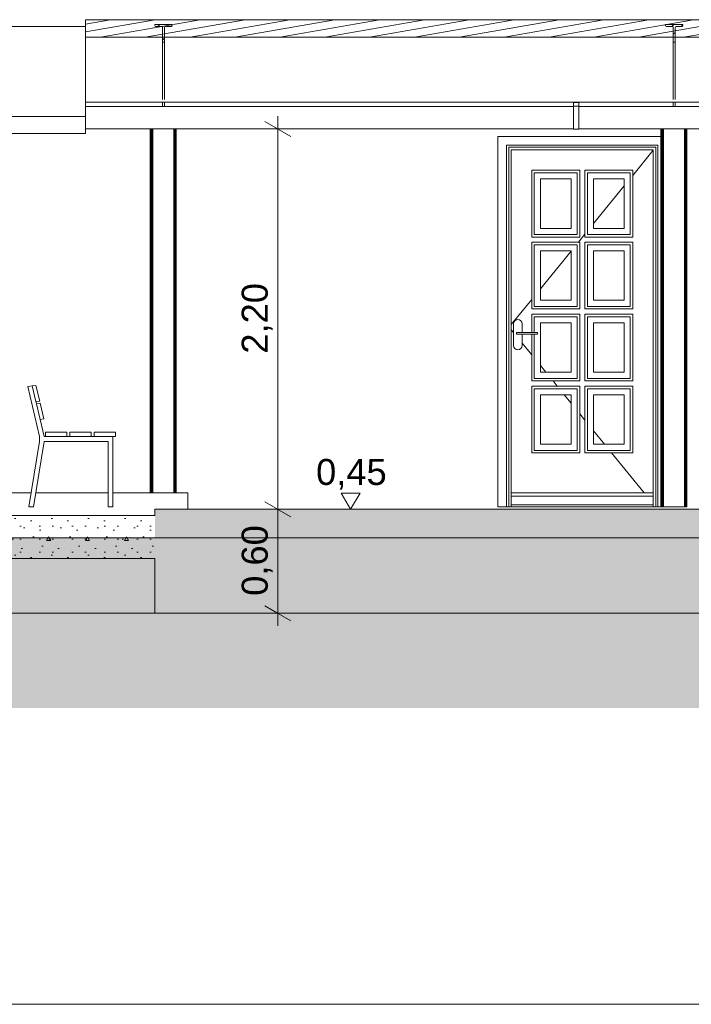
# Model space of a CAD drawing. Header units: millimetres. Extents: x 0 to 1357, y -1 to 841.
# Tile 22 of 43: x 572 to 650, y 153 to 267. Entities that reach past the tile are written whole.
import ezdxf
from ezdxf.xclip import XClip

# ---------------------------------------------------------------- set-up
doc = ezdxf.new("R2010")
doc.units = ezdxf.units.MM
doc.header["$MEASUREMENT"] = 0
doc.header["$XCLIPFRAME"] = 0
doc.linetypes.add('Wipeout_Contour', pattern=[1000, 0, -1000])
for name, color, linetype in [('Cobertura.ARQ', 7, 'Continuous'), ('Cotas - Geral.2D', 7, 'Continuous'), ('Desenho 2D - Geral', 7, 'Continuous'), ('Interior - Mobiliário .ARQ', 7, 'Continuous'), ('Laje.ARQ', 7, 'Continuous'), ('Parede.ARQ', 7, 'Continuous'), ('Pilar.ARQ', 7, 'Continuous'), ('Vigas.ARQ', 7, 'Continuous')]:
    doc.layers.add(name, color=color, linetype=linetype)
doc.styles.add('GENERATED_STYLE_1', font='txt')
pattern_1 = [(0, (424.7631797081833, 210.5022291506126), (0, 7.794228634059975), [0.4875, -4.012499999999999]), (0, (427.0131797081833, 214.3993433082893), (0, 7.794228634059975), [0.4875, -4.012499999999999]), (60.00000000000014, (424.7631797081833, 210.5022291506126), (-6.750000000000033, 3.897114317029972), [0.4875000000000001, -4.012499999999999]), (60.00000000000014, (429.2631797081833, 210.5022291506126), (-6.750000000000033, 3.897114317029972), [0.4875000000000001, -4.012499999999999]), (120.0000000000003, (425.2506796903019, 210.5022291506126), (6.750000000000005, 3.897114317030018), [0.4875, -4.012499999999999]), (120.0000000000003, (429.7506797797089, 210.5022291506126), (6.750000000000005, 3.897114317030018), [0.4875, -4.012499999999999]), (0, (424.7631797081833, 211.2522291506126), (0, 1.5), [0, -1.5, 0, -2.25]), (44.99999999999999, (425.5131797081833, 211.2522291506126), (-1.060660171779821, 1.060660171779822), [0, -1.125, 0, -1.875])]
pattern_2 = [(44.99999999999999, (424.7631797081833, 210.5022291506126), (-1.590990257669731, 1.590990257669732), []), (44.99999999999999, (424.2328496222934, 211.0325592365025), (-1.590990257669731, 1.590990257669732), [])]

# ---------------------------------------------------------------- blocks, each defined once
blk = doc.blocks.new('Desenho_4_4', base_point=(424.7631797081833, 210.5022291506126))
at = {"layer": 'Cobertura.ARQ', "color": 8, "linetype": 'Continuous', "lineweight": 0}
for p, q in [((782.4928618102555, 257.1796860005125), (580.0447257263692, 257.1796860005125)), ((580.0447257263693, 255.5418369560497), (580.0447257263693, 257.1796860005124)), ((429.0708928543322, 255.5418369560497), (580.0447257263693, 255.5418369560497)), ((580.0447257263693, 253.5806756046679), (580.0447257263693, 255.5418369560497)), ((429.0708928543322, 253.5806756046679), (580.0447257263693, 253.5806756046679))]:
    blk.add_line(p, q, dxfattribs=at)
at = {"layer": 'Cotas - Geral.2D', "color": 7, "linetype": 'Continuous', "lineweight": 0}
for p, q in [((603.7312599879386, 253.2362064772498), (600.7312599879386, 254.9682564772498)), ((602.2312599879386, 254.1022314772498), (602.2312599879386, 255.5692314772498)), ((604.4812599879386, 254.1022314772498), (599.9812599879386, 254.1022314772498)), ((609.5709027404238, 212.0772298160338), (611.7459027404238, 212.0772298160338))]:
    blk.add_line(p, q, dxfattribs=at)
at = {"layer": 'Desenho 2D - Geral', "color": 9, "linetype": 'Continuous', "lineweight": 0}
blk.add_line((888.9443879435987, 187.2578166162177), (58.05218541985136, 187.2578166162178), dxfattribs=at)
at = {"layer": 'Interior - Mobiliário .ARQ', "color": 8, "linetype": 'Continuous', "lineweight": 0}
for p, q in [((636.4179960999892, 257.1422291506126), (636.4179960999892, 257.1796860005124)), ((636.4179960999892, 256.7422291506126), (636.4179960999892, 257.1422291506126)), ((637.0179960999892, 257.1422291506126), (636.4179960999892, 257.1422291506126)), ((637.0179960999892, 257.1796860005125), (637.0179960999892, 257.1422291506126)), ((637.0179960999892, 257.1422291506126), (637.0179960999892, 256.7422291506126)), ((580.0447257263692, 256.7022291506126), (636.4179960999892, 256.7022291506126)), ((636.4179960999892, 254.0622291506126), (636.4179960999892, 256.7422291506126)), ((637.0179960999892, 256.7422291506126), (636.4179960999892, 256.7422291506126)), ((637.0179960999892, 254.0622291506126), (637.0179960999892, 256.7422291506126)), ((637.0179960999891, 256.7022291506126), (700.0239483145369, 256.7022291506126)), ((580.0447257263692, 254.1022291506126), (636.4179960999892, 254.1022291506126)), ((637.0179960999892, 254.0622291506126), (636.4179960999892, 254.0622291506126)), ((637.0179960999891, 254.1022291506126), (700.0239483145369, 254.1022291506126)), ((573.8716518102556, 224.4444740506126), (573.3520418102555, 224.3758216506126)), ((573.3520418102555, 224.3758216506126), (574.7241418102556, 218.6022291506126)), ((574.3627567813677, 222.3779695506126), (574.3013698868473, 222.6362774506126)), ((575.2600618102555, 218.6022291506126), (574.792474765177, 220.5697733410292)), ((574.7241418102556, 218.6022291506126), (574.7241418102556, 218.0304663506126)), ((575.4013718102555, 218.6022291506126), (575.2600618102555, 218.6022291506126)), ((578.2157918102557, 218.6022291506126), (577.8639918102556, 218.6022291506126)), ((581.0302118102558, 218.6022291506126), (580.6784118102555, 218.6022291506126)), ((583.1756318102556, 210.5022291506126), (583.1756318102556, 218.6022291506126)), ((574.7241418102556, 218.0304663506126), (573.4928318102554, 210.5022291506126)), ((574.0287518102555, 210.5022291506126), (575.2600618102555, 218.0304663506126)), ((575.2600618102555, 218.0304663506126), (582.6479218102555, 218.0304663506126)), ((582.6479218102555, 218.0304663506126), (582.6479218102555, 210.5022291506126)), ((573.4928318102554, 210.5022291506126), (574.0287518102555, 210.5022291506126)), ((582.6479218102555, 210.5022291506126), (583.1756318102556, 210.5022291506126))]:
    blk.add_line(p, q, dxfattribs=at)
at = {"layer": 'Interior - Mobiliário .ARQ', "color": 7, "linetype": 'Continuous', "lineweight": 0}
for p, q in [((574.3046718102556, 224.5022291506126), (573.8716518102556, 224.4444740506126)), ((573.8716518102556, 224.4444740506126), (574.3013818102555, 222.6362774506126)), ((574.3046718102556, 224.5022291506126), (574.7343818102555, 222.6935074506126)), ((574.7343818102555, 222.6935074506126), (574.3013818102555, 222.6362774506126)), ((574.7957718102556, 222.4351995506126), (574.3627718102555, 222.3779695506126)), ((574.3627718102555, 222.3779695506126), (574.7924718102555, 220.5697729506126)), ((574.7957718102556, 222.4351995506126), (575.2254918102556, 220.6269852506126)), ((575.2254918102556, 220.6269852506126), (574.7924718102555, 220.5697729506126)), ((575.4013718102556, 219.1022291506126), (575.4013718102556, 218.6022291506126)), ((577.8639918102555, 219.1022291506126), (575.4013718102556, 219.1022291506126)), ((577.8639918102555, 218.6022291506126), (575.4013718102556, 218.6022291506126)), ((577.8639918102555, 219.1022291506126), (577.8639918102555, 218.6022291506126)), ((578.2157918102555, 219.1022291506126), (578.2157918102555, 218.6022291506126)), ((580.6784118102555, 219.1022291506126), (578.2157918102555, 219.1022291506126)), ((580.6784118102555, 218.6022291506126), (578.2157918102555, 218.6022291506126)), ((580.6784118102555, 219.1022291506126), (580.6784118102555, 218.6022291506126)), ((581.0302118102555, 219.1022291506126), (581.0302118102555, 218.6022291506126)), ((583.4928318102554, 219.1022291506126), (581.0302118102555, 219.1022291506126)), ((583.4928318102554, 218.6022291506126), (581.0302118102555, 218.6022291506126)), ((583.4928318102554, 219.1022291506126), (583.4928318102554, 218.6022291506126))]:
    blk.add_line(p, q, dxfattribs=at)
at = {"layer": 'Parede.ARQ', "color": 8, "linetype": 'Continuous', "lineweight": 0}
for p, q in [((646.5063135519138, 253.2422291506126), (627.6786288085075, 253.2422291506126)), ((628.6786288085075, 252.2422291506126), (646.1586288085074, 252.2422291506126)), ((628.9186288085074, 252.0022291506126), (645.9186288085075, 252.0022291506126)), ((629.2186288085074, 251.7022291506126), (645.6186288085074, 251.7022291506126)), ((645.6186288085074, 251.6476319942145), (643.2586288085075, 248.7507599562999)), ((631.5786288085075, 241.6322291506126), (631.5786288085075, 249.3422291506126)), ((631.5786288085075, 249.3422291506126), (637.1186288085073, 249.3422291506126)), ((636.8186288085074, 249.0422291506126), (631.8786288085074, 249.0422291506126)), ((631.8786288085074, 249.0422291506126), (631.8786288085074, 241.9322291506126)), ((636.8186288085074, 241.9322291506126), (636.8186288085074, 249.0422291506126)), ((637.1186288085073, 249.3422291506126), (637.1186288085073, 241.6322291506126)), ((637.7186288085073, 241.6322291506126), (637.7186288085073, 249.3422291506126)), ((637.7186288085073, 249.3422291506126), (643.2586288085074, 249.3422291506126)), ((642.9586288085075, 249.0422291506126), (638.0186288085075, 249.0422291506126)), ((638.0186288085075, 249.0422291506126), (638.0186288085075, 241.9322291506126)), ((642.9586288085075, 241.9322291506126), (642.9586288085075, 249.0422291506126)), ((643.2586288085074, 249.3422291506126), (643.2586288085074, 241.6322291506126)), ((636.1186288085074, 248.3422291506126), (632.5786288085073, 248.3422291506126)), ((632.5786288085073, 248.3422291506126), (632.5786288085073, 242.6322291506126)), ((636.1186288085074, 242.6322291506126), (636.1186288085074, 248.3422291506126)), ((642.2586288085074, 248.3422291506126), (638.7186288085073, 248.3422291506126)), ((638.7186288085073, 248.3422291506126), (638.7186288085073, 242.6322291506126)), ((642.2586288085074, 242.6322291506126), (642.2586288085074, 248.3422291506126)), ((642.2586288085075, 247.5232718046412), (638.7186288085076, 243.1779637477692)), ((632.5786288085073, 242.6322291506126), (636.1186288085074, 242.6322291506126)), ((638.7186288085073, 242.6322291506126), (642.2586288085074, 242.6322291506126)), ((637.1186288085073, 241.6322291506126), (631.5786288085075, 241.6322291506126)), ((631.5786288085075, 233.3222291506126), (631.5786288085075, 241.0322291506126)), ((631.5786288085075, 241.0322291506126), (637.1186288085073, 241.0322291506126)), ((631.8786288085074, 241.9322291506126), (636.8186288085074, 241.9322291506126)), ((637.7186288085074, 241.9504755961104), (636.9705593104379, 241.0322291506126)), ((637.1186288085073, 241.0322291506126), (637.1186288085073, 233.3222291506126)), ((643.2586288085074, 241.6322291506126), (637.7186288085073, 241.6322291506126)), ((637.7186288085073, 233.3222291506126), (637.7186288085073, 241.0322291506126)), ((637.7186288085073, 241.0322291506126), (643.2586288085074, 241.0322291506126)), ((638.0186288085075, 241.9322291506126), (642.9586288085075, 241.9322291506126)), ((643.2586288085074, 241.0322291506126), (643.2586288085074, 233.3222291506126)), ((636.8186288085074, 240.7322291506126), (631.8786288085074, 240.7322291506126)), ((631.8786288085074, 240.7322291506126), (631.8786288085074, 233.6222291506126)), ((636.1186288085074, 240.0322291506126), (632.5786288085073, 240.0322291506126)), ((632.5786288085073, 240.0322291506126), (632.5786288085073, 234.3222291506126)), ((636.1186288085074, 239.9864945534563), (632.5786288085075, 235.6411864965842)), ((636.1186288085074, 234.3222291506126), (636.1186288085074, 240.0322291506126)), ((636.8186288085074, 233.6222291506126), (636.8186288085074, 240.7322291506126)), ((642.9586288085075, 240.7322291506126), (638.0186288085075, 240.7322291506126)), ((638.0186288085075, 240.7322291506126), (638.0186288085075, 233.6222291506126)), ((642.2586288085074, 240.0322291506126), (638.7186288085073, 240.0322291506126)), ((638.7186288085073, 240.0322291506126), (638.7186288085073, 234.3222291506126)), ((642.2586288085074, 234.3222291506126), (642.2586288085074, 240.0322291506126)), ((642.9586288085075, 233.6222291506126), (642.9586288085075, 240.7322291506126)), ((631.5786288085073, 234.4136983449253), (629.2186288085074, 231.5168263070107)), ((632.5786288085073, 234.3222291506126), (636.1186288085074, 234.3222291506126)), ((638.7186288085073, 234.3222291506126), (642.2586288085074, 234.3222291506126)), ((637.1186288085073, 233.3222291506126), (631.5786288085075, 233.3222291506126)), ((631.8786288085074, 233.6222291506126), (636.8186288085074, 233.6222291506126)), ((643.2586288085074, 233.3222291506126), (637.7186288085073, 233.3222291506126)), ((638.0186288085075, 233.6222291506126), (642.9586288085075, 233.6222291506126)), ((629.6250754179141, 231.9557825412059), (629.5166890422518, 231.7935708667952)), ((629.7872870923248, 232.0641689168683), (629.6250754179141, 231.9557825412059)), ((629.9786288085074, 232.1022291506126), (629.7872870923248, 232.0641689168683)), ((630.1699705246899, 232.0641689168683), (629.9786288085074, 232.1022291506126)), ((630.3321821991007, 231.9557825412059), (630.1699705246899, 232.0641689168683)), ((630.440568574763, 231.7935708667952), (630.3321821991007, 231.9557825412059)), ((631.5786288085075, 230.6022291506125), (631.5786288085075, 232.7222291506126)), ((631.5786288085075, 232.7222291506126), (637.1186288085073, 232.7222291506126)), ((636.8186288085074, 232.4222291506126), (631.8786288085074, 232.4222291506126)), ((631.8786288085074, 232.4222291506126), (631.8786288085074, 230.6022291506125)), ((636.8186288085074, 225.3122291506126), (636.8186288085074, 232.4222291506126)), ((637.1186288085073, 232.7222291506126), (637.1186288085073, 225.0122291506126)), ((637.7186288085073, 225.0122291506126), (637.7186288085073, 232.7222291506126)), ((637.7186288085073, 232.7222291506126), (643.2586288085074, 232.7222291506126)), ((642.9586288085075, 232.4222291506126), (638.0186288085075, 232.4222291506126)), ((638.0186288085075, 232.4222291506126), (638.0186288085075, 225.3122291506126)), ((642.9586288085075, 225.3122291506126), (642.9586288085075, 232.4222291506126)), ((643.2586288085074, 232.7222291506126), (643.2586288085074, 225.0122291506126)), ((629.4786288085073, 230.6084850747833), (629.2186288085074, 230.9276319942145)), ((629.5166890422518, 231.7935708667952), (629.4786288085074, 231.6022291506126)), ((629.4786288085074, 231.6022291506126), (629.4786288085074, 229.1022291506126)), ((630.4786288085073, 231.6022291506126), (630.440568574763, 231.7935708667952)), ((630.4786288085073, 230.6022291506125), (630.4786288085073, 231.6022291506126)), ((636.1186288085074, 231.7222291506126), (632.5786288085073, 231.7222291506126)), ((632.5786288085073, 231.7222291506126), (632.5786288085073, 226.0122291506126)), ((636.1186288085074, 226.0122291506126), (636.1186288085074, 231.7222291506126)), ((642.2586288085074, 231.7222291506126), (638.7186288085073, 231.7222291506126)), ((638.7186288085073, 231.7222291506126), (638.7186288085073, 226.0122291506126)), ((642.2586288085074, 226.0122291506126), (642.2586288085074, 231.7222291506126)), ((629.8484201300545, 230.6022291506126), (629.8286288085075, 230.6022291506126)), ((629.8286288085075, 230.6022291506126), (629.8286288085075, 230.4022291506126)), ((629.8484201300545, 230.4022291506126), (629.8286288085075, 230.4022291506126)), ((629.904781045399, 230.6022291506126), (629.8484201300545, 230.6022291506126)), ((629.904781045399, 230.4022291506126), (629.8484201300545, 230.4022291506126)), ((629.9891311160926, 230.6022291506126), (629.904781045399, 230.6022291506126)), ((629.9891311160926, 230.4022291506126), (629.904781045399, 230.4022291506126)), ((630.0886288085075, 230.6022291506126), (629.9891311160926, 230.6022291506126)), ((630.0886288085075, 230.4022291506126), (629.9891311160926, 230.4022291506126)), ((632.2286288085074, 230.6022291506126), (630.0886288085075, 230.6022291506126)), ((632.2286288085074, 230.4022291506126), (630.0886288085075, 230.4022291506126)), ((630.4786288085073, 229.1022291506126), (630.4786288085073, 230.4022291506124)), ((631.5786288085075, 225.0122291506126), (631.5786288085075, 230.4022291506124)), ((631.8786288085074, 230.4022291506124), (631.8786288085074, 225.3122291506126)), ((632.2286288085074, 230.6022291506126), (632.2286288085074, 230.4022291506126)), ((629.4786288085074, 229.1022291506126), (629.5166890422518, 228.9108874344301)), ((629.5166890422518, 228.9108874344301), (629.6250754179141, 228.7486757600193)), ((629.6250754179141, 228.7486757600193), (629.7872870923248, 228.640289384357)), ((629.7872870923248, 228.640289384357), (629.9786288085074, 228.6022291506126)), ((629.9786288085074, 228.6022291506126), (630.1699705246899, 228.640289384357)), ((630.1699705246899, 228.640289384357), (630.3321821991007, 228.7486757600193)), ((630.3321821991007, 228.7486757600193), (630.440568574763, 228.9108874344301)), ((630.440568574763, 228.9108874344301), (630.4786288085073, 229.1022291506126)), ((631.5786288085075, 228.0307599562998), (630.4786288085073, 229.3809969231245)), ((633.2230689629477, 226.0122291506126), (632.5786288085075, 226.803271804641)), ((631.8786288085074, 225.3122291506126), (636.8186288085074, 225.3122291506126)), ((632.5786288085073, 226.0122291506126), (636.1186288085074, 226.0122291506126)), ((638.0186288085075, 225.3122291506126), (642.9586288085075, 225.3122291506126)), ((638.7186288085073, 226.0122291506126), (642.2586288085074, 226.0122291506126)), ((637.1186288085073, 225.0122291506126), (631.5786288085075, 225.0122291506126)), ((631.5786288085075, 216.7022291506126), (631.5786288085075, 224.4122291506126)), ((631.5786288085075, 224.4122291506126), (637.1186288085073, 224.4122291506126)), ((636.8186288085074, 224.1122291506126), (631.8786288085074, 224.1122291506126)), ((631.8786288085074, 224.1122291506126), (631.8786288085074, 217.0022291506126)), ((634.5265438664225, 224.4122291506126), (634.0377407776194, 225.0122291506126)), ((636.8186288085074, 217.0022291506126), (636.8186288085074, 224.1122291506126)), ((637.1186288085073, 224.4122291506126), (637.1186288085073, 216.7022291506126)), ((643.2586288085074, 225.0122291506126), (637.7186288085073, 225.0122291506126)), ((637.7186288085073, 216.7022291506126), (637.7186288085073, 224.4122291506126)), ((637.7186288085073, 224.4122291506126), (643.2586288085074, 224.4122291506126)), ((642.9586288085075, 224.1122291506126), (638.0186288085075, 224.1122291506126)), ((638.0186288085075, 224.1122291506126), (638.0186288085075, 217.0022291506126)), ((642.9586288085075, 217.0022291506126), (642.9586288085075, 224.1122291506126)), ((643.2586288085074, 224.4122291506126), (643.2586288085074, 216.7022291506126)), ((636.1186288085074, 223.4122291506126), (632.5786288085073, 223.4122291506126)), ((632.5786288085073, 223.4122291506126), (632.5786288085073, 217.7022291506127)), ((636.1186288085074, 222.4579637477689), (635.3412156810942, 223.4122291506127)), ((636.1186288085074, 217.7022291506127), (636.1186288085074, 223.4122291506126)), ((642.2586288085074, 223.4122291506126), (638.7186288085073, 223.4122291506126)), ((638.7186288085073, 223.4122291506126), (638.7186288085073, 217.7022291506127)), ((642.2586288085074, 217.7022291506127), (642.2586288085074, 223.4122291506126)), ((637.7186288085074, 220.4939827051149), (637.1186288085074, 221.2304755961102)), ((639.9929917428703, 217.7022291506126), (638.7186288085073, 219.2664945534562)), ((632.5786288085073, 217.7022291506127), (636.1186288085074, 217.7022291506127)), ((638.7186288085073, 217.7022291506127), (642.2586288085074, 217.7022291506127)), ((637.1186288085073, 216.7022291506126), (631.5786288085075, 216.7022291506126)), ((631.8786288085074, 217.0022291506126), (636.8186288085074, 217.0022291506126)), ((643.2586288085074, 216.7022291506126), (637.7186288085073, 216.7022291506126)), ((638.0186288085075, 217.0022291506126), (642.9586288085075, 217.0022291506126)), ((644.5551539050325, 212.1022291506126), (640.8076635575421, 216.7022291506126)), ((573.7545260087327, 212.1022291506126), (571.4928618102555, 212.1022291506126)), ((582.6479218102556, 212.1022291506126), (574.2904460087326, 212.1022291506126)), ((591.8582941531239, 212.1022291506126), (583.1756318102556, 212.1022291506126)), ((629.2186288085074, 212.1022291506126), (645.6186288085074, 212.1022291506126)), ((629.2186288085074, 211.7022291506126), (645.6186288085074, 211.7022291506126))]:
    blk.add_line(p, q, dxfattribs=at)
at = {"layer": 'Pilar.ARQ', "color": 8, "linetype": 'Continuous', "lineweight": 0}
for p, q in [((587.5063135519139, 212.1022291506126), (587.5063135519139, 254.1022291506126)), ((587.556213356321, 212.1022291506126), (587.556213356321, 254.1022291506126)), ((587.635440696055, 212.1022291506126), (587.635440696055, 254.1022291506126)), ((587.7149864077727, 212.1022291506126), (587.7149864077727, 254.1022291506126)), ((587.7942137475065, 212.1022291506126), (587.7942137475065, 254.1022291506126)), ((590.2184133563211, 212.1022291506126), (590.2184133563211, 254.1022291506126)), ((590.2976406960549, 212.1022291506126), (590.2976406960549, 254.1022291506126)), ((590.3771864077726, 212.1022291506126), (590.3771864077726, 254.1022291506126)), ((590.4564137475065, 212.1022291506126), (590.4564137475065, 254.1022291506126)), ((590.5063135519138, 212.1022291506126), (590.5063135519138, 254.1022291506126))]:
    blk.add_line(p, q, dxfattribs=at)
at = {"layer": 'Vigas.ARQ', "color": 8, "linetype": 'Continuous', "lineweight": 0}
for p, q in [((588.934725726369, 257.1796860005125), (588.934725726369, 256.7022291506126)), ((589.1547257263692, 257.1796860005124), (589.1547257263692, 256.7022291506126)), ((647.9347257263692, 257.1796860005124), (647.9347257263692, 256.7022291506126)), ((648.1547257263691, 257.1796860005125), (648.1547257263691, 256.7022291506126))]:
    blk.add_line(p, q, dxfattribs=at)
at = {"layer": 'Cotas - Geral.2D', "color": 7, "linetype": 'Continuous', "lineweight": 0, "insert": (601.6312599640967, 228.1613593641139), "char_height": 3, "width": 7.981739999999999, "attachment_point": 7, "rotation": 90, "style": 'GENERATED_STYLE_1'}
blk.add_mtext('\\A1;{\\pql;\\fArial|b0|i0|c0|p38;2,20}', dxfattribs=at)
at = {"layer": 'Cotas - Geral.2D', "color": 7, "linetype": 'Continuous', "lineweight": 0, "insert": (606.6675327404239, 212.4522298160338), "char_height": 3, "width": 7.981739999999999, "attachment_point": 7, "style": 'GENERATED_STYLE_1'}
blk.add_mtext('\\A1;{\\pql;\\fArial|b0|i0|c0|p38;0,45}', dxfattribs=at)
at = {"color": 254, "linetype": 'Wipeout_Contour', "lineweight": 0, "ltscale": 2928.661972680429}
blk.add_wipeout([(782.4928618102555, 264.6858256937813), (782.4928618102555, 266.7179674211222), (580.0447257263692, 266.7179674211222), (580.0447257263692, 264.6858256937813)], dxfattribs=at).dxf.layer = 'Cobertura.ARQ'
at = {"color": 254, "linetype": 'Wipeout_Contour', "lineweight": 0, "ltscale": 2835.321215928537}
blk.add_wipeout([(768.4928618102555, 198.2022291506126), (768.4928618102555, 210.2022291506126), (588.044725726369, 210.2022291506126), (588.044725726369, 198.2022291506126)], dxfattribs=at).dxf.layer = 'Laje.ARQ'
at = {"layer": 'Cobertura.ARQ', "linetype": 'Continuous', "lineweight": 0}
h = blk.add_hatch(dxfattribs=at)
h.set_pattern_fill('Madeira_0004', color=252, style=0, pattern_type=2)
h.set_pattern_definition([(10.00000000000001, (424.7631797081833, 210.5022291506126), (-0.1562833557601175, 0.8863269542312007), [])])
h.paths.add_polyline_path([(782.4928618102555, 264.6858256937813), (782.4928618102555, 266.7179674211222), (580.0447257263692, 266.7179674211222), (580.0447257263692, 264.6858256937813)])
at = {"layer": 'Laje.ARQ', "linetype": 'Continuous', "lineweight": 0}
h = blk.add_hatch(dxfattribs=at)
h.set_pattern_fill('Concreto_Celular_0004', color=83, style=0, pattern_type=2)
h.set_pattern_definition(pattern_1)
h.paths.add_polyline_path([(768.4928618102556, 198.2022291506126), (768.4928618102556, 210.2022291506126), (588.0447257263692, 210.2022291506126), (588.0447257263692, 198.2022291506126)])
at = {"layer": 'Vigas.ARQ', "linetype": 'Continuous', "lineweight": 0}
h = blk.add_hatch(dxfattribs=at)
h.set_pattern_fill('Aço_0004', color=8, style=0, pattern_type=2)
h.set_pattern_definition(pattern_2)
h.paths.add_polyline_path([(588.934725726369, 264.1237628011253), (589.1547257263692, 264.1237628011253), (589.1547257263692, 265.8267212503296), (589.1840150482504, 265.8983982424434), (589.2547257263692, 265.928087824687), (589.9447257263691, 265.928087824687), (590.0154364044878, 265.9577774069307), (590.0447257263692, 266.0294543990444), (590.0447257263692, 266.1510942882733), (588.0447257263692, 266.1510942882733), (588.0447257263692, 266.0294543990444), (588.0740150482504, 265.9577774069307), (588.1447257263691, 265.928087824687), (588.8347257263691, 265.928087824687), (588.9054364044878, 265.8983982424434), (588.934725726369, 265.8267212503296)])
h = blk.add_hatch(dxfattribs=at)
h.set_pattern_fill('Aço_0004', color=8, style=0, pattern_type=2)
h.set_pattern_definition(pattern_2)
h.paths.add_polyline_path([(647.9347257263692, 264.1237628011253), (648.1547257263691, 264.1237628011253), (648.1547257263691, 265.8267212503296), (648.1840150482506, 265.8983982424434), (648.2547257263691, 265.928087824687), (648.9447257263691, 265.928087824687), (649.0154364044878, 265.9577774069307), (649.0447257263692, 266.0294543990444), (649.0447257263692, 266.1510942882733), (647.0447257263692, 266.1510942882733), (647.0447257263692, 266.0294543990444), (647.0740150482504, 265.9577774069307), (647.1447257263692, 265.928087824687), (647.834725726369, 265.928087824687), (647.9054364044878, 265.8983982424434), (647.9347257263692, 265.8267212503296)])
at = {"layer": 'Cobertura.ARQ', "color": 7, "linetype": 'Continuous', "lineweight": 0}
for p, q in [((580.0447257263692, 266.7179674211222), (580.0447257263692, 264.6858256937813)), ((782.4928618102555, 266.7179674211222), (580.0447257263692, 266.7179674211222)), ((782.4928618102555, 264.6858256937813), (580.0447257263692, 264.6858256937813))]:
    blk.add_line(p, q, dxfattribs=at)
at = {"layer": 'Cobertura.ARQ', "color": 8, "linetype": 'Continuous', "lineweight": 0}
for p, q in [((580.0447257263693, 265.9418369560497), (136.6126955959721, 265.9418369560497)), ((580.0447257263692, 257.1796860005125), (580.0447257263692, 264.6858256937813))]:
    blk.add_line(p, q, dxfattribs=at)
at = {"layer": 'Cotas - Geral.2D', "color": 7, "linetype": 'Continuous', "lineweight": 0}
for p, q in [((602.2312599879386, 210.2022298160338), (602.2312599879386, 254.1022314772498)), ((610.6584027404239, 210.2022298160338), (609.5709027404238, 212.0772298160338)), ((611.7459027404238, 212.0772298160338), (610.6584027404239, 210.2022298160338)), ((600.7312599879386, 211.0682548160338), (603.7312599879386, 209.3362048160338)), ((604.4812599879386, 210.2022278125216), (599.9812599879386, 210.2022278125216)), ((602.2312599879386, 198.2022293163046), (602.2312599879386, 210.2022278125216)), ((610.6584027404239, 210.2022298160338), (609.2521527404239, 210.2022298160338)), ((610.6584027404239, 210.2022298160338), (612.0646527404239, 210.2022298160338)), ((600.7312599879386, 199.0682543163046), (603.7312599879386, 197.3362043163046)), ((604.4812599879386, 198.2022293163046), (599.9812599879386, 198.2022293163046)), ((602.2312599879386, 196.7352293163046), (602.2312599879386, 198.2022293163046))]:
    blk.add_line(p, q, dxfattribs=at)
at = {"layer": 'Laje.ARQ', "color": 7, "linetype": 'Continuous', "lineweight": 0}
for p, q in [((768.4928618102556, 210.2022291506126), (588.0447257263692, 210.2022291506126)), ((768.4928618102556, 198.2022291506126), (588.0447257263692, 198.2022291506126))]:
    blk.add_line(p, q, dxfattribs=at)
at = {"layer": 'Laje.ARQ', "color": 8, "linetype": 'Continuous', "lineweight": 0}
blk.add_line((415.0063135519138, 198.2022291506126), (588.0447257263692, 198.2022291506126), dxfattribs=at)
at = {"layer": 'Parede.ARQ', "color": 8, "linetype": 'Continuous', "lineweight": 0}
for p, q in [((627.6786288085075, 253.2422291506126), (627.6786288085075, 210.5022291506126)), ((628.6786288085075, 210.5022291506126), (628.6786288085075, 252.2422291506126)), ((628.9186288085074, 210.5022291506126), (628.9186288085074, 252.0022291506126)), ((629.2186288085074, 210.5022291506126), (629.2186288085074, 251.7022291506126)), ((645.6186288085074, 251.7022291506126), (645.6186288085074, 210.5022291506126)), ((645.9186288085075, 252.0022291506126), (645.9186288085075, 210.5022291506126)), ((646.1586288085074, 252.2422291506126), (646.1586288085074, 210.5022291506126)), ((591.8582941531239, 210.2022291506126), (591.8582941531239, 212.1022291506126)), ((627.6786288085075, 210.5022291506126), (628.6786288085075, 210.5022291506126)), ((628.6786288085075, 210.5022291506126), (628.9186288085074, 210.5022291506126)), ((645.9186288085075, 210.5022291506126), (628.9186288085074, 210.5022291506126)), ((629.2186288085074, 210.7022291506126), (645.6186288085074, 210.7022291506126)), ((645.9186288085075, 210.5022291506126), (646.1586288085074, 210.5022291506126)), ((646.1586288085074, 210.5022291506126), (646.5063135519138, 210.5022291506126))]:
    blk.add_line(p, q, dxfattribs=at)
at = {"layer": 'Pilar.ARQ', "color": 8, "linetype": 'Continuous', "lineweight": 0}
for p, q in [((646.5063135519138, 210.5022291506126), (646.5063135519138, 254.1022291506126)), ((646.5562133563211, 210.5022291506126), (646.5562133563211, 254.1022291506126)), ((646.6354406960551, 210.5022291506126), (646.6354406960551, 254.1022291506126)), ((646.7149864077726, 210.5022291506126), (646.7149864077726, 254.1022291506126)), ((646.7942137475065, 210.5022291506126), (646.7942137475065, 254.1022291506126)), ((649.218413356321, 210.5022291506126), (649.218413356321, 254.1022291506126)), ((649.297640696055, 210.5022291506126), (649.297640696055, 254.1022291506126)), ((649.3771864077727, 210.5022291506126), (649.3771864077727, 254.1022291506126)), ((649.4564137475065, 210.5022291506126), (649.4564137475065, 254.1022291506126)), ((649.5063135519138, 210.5022291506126), (649.5063135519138, 254.1022291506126)), ((646.5063135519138, 210.5022291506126), (646.5562133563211, 210.5022291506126)), ((646.5562133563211, 210.5022291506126), (646.6087140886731, 210.5022291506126)), ((646.6087140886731, 210.5022291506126), (646.6354406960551, 210.5022291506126)), ((646.6354406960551, 210.5022291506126), (646.7149864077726, 210.5022291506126)), ((646.7149864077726, 210.5022291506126), (646.7417130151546, 210.5022291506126)), ((646.7417130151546, 210.5022291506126), (646.7942137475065, 210.5022291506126)), ((646.7942137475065, 210.5022291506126), (649.218413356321, 210.5022291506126)), ((649.218413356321, 210.5022291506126), (649.270914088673, 210.5022291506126)), ((649.270914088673, 210.5022291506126), (649.297640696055, 210.5022291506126)), ((649.297640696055, 210.5022291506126), (649.3771864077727, 210.5022291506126)), ((649.3771864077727, 210.5022291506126), (649.4039130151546, 210.5022291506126)), ((649.4039130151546, 210.5022291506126), (649.4564137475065, 210.5022291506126)), ((649.4564137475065, 210.5022291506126), (649.5063135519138, 210.5022291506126))]:
    blk.add_line(p, q, dxfattribs=at)
at = {"layer": 'Vigas.ARQ', "color": 7, "linetype": 'Continuous', "lineweight": 0}
for p, q in [((590.0447257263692, 266.1510942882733), (588.0447257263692, 266.1510942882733)), ((649.0447257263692, 266.1510942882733), (647.0447257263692, 266.1510942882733)), ((589.1547257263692, 264.1237628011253), (588.934725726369, 264.1237628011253)), ((648.1547257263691, 264.1237628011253), (647.9347257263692, 264.1237628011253))]:
    blk.add_line(p, q, dxfattribs=at)
at = {"layer": 'Vigas.ARQ', "color": 8, "linetype": 'Continuous', "lineweight": 0}
for p, q in [((588.934725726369, 264.1237628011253), (588.934725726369, 257.5175576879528)), ((589.1547257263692, 264.1237628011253), (589.1547257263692, 257.5174561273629)), ((647.9347257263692, 264.1237628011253), (647.9347257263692, 257.5175576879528)), ((648.1547257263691, 264.1237628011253), (648.1547257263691, 257.5175576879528))]:
    blk.add_line(p, q, dxfattribs=at)
at = {"layer": 'Vigas.ARQ', "color": 7, "linetype": 'Continuous', "lineweight": 0, "flags": 128}
for points in [[(588.0447257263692, 266.1510942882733), (588.0447257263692, 266.0294543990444), (588.0740150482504, 265.9577774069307)], [(590.0447257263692, 266.1510942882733), (590.0447257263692, 266.0294543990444), (590.0154364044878, 265.9577774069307)], [(647.0447257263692, 266.1510942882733), (647.0447257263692, 266.0294543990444), (647.0740150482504, 265.9577774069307)], [(649.0447257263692, 266.1510942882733), (649.0447257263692, 266.0294543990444), (649.0154364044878, 265.9577774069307)], [(588.0740150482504, 265.9577774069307), (588.1447257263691, 265.928087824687), (588.8347257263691, 265.928087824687), (588.9054364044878, 265.8983982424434)], [(588.9054364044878, 265.8983982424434), (588.934725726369, 265.8267212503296), (588.934725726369, 264.1237628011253)], [(589.1840150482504, 265.8983982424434), (589.1547257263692, 265.8267212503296), (589.1547257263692, 264.1237628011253)], [(590.0154364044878, 265.9577774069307), (589.9447257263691, 265.928087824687), (589.2547257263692, 265.928087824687), (589.1840150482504, 265.8983982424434)], [(647.0740150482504, 265.9577774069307), (647.1447257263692, 265.928087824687), (647.834725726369, 265.928087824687), (647.9054364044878, 265.8983982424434)], [(647.9054364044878, 265.8983982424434), (647.9347257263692, 265.8267212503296), (647.9347257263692, 264.1237628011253)], [(648.1840150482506, 265.8983982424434), (648.1547257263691, 265.8267212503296), (648.1547257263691, 264.1237628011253)], [(649.0154364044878, 265.9577774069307), (648.9447257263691, 265.928087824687), (648.2547257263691, 265.928087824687), (648.1840150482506, 265.8983982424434)]]:
    blk.add_lwpolyline(points, dxfattribs=at)
at = {"layer": 'Cotas - Geral.2D', "color": 7, "linetype": 'Continuous', "lineweight": 0, "insert": (601.6312599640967, 200.2113594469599), "char_height": 3, "width": 7.981739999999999, "attachment_point": 7, "rotation": 90, "style": 'GENERATED_STYLE_1'}
blk.add_mtext('\\A1;{\\pql;\\fArial|b0|i0|c0|p38;0,60}', dxfattribs=at)
at = {"color": 254, "linetype": 'Wipeout_Contour', "lineweight": 0, "ltscale": 2456.851554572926}
blk.add_wipeout([(588.0447257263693, 204.5022291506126), (588.0447257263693, 209.5022291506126), (568.4928610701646, 209.5022291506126), (568.4928610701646, 204.5022291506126)], dxfattribs=at).dxf.layer = 'Laje.ARQ'
at = {"layer": 'Desenho 2D - Geral', "linetype": 'Continuous', "lineweight": 0}
h = blk.add_hatch(dxfattribs=at)
h.set_pattern_fill('Terra_0004', color=52, style=0, pattern_type=2)
h.set_pattern_definition([(44.99999999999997, (424.7631797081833, 210.5022291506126), (-2.757716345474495, 2.757716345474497), []), (44.99999999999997, (423.8439409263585, 211.4214679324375), (-5.515432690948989, 5.515432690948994), []), (44.99999999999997, (422.9247021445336, 212.3407067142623), (-5.515432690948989, 5.515432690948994), []), (135.0000000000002, (422.0054633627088, 213.2599454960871), (0.9192387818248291, 0.9192387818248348), [3.899999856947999, -3.899999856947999])])
h.paths.add_polyline_path([(58.05218541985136, 187.2578166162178), (888.9443879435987, 187.2578166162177), (907.909860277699, 187.2578166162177), (907.909860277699, 204.0784787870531), (888.9443879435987, 204.0784787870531), (888.9443879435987, 206.8875995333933), (58.05218541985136, 206.8875995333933)])
at = {"layer": 'Laje.ARQ', "linetype": 'Continuous', "lineweight": 0}
h = blk.add_hatch(dxfattribs=at)
h.set_pattern_fill('Concreto_Celular_0004', color=83, style=0, pattern_type=2)
h.set_pattern_definition(pattern_1)
h.paths.add_polyline_path([(588.0447257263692, 204.5022291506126), (588.0447257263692, 209.5022291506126), (568.4928610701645, 209.5022291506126), (568.4928610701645, 204.5022291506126)])
at = {"layer": 'Desenho 2D - Geral', "color": 9, "linetype": 'Continuous', "lineweight": 0}
blk.add_line((58.05218541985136, 206.8875995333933), (888.9443879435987, 206.8875995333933), dxfattribs=at)
at = {"layer": 'Laje.ARQ', "color": 7, "linetype": 'Continuous', "lineweight": 0}
for p, q in [((588.0447257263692, 209.5022291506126), (571.4928618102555, 209.5022291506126)), ((588.0447257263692, 210.2022291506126), (588.0447257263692, 209.5022291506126)), ((588.0447257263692, 204.5022291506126), (568.4928610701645, 204.5022291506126)), ((588.0447257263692, 204.5022291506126), (588.0447257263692, 198.2022291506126))]:
    blk.add_line(p, q, dxfattribs=at)
blk = doc.blocks.new('Desenho_5_5', base_point=(652.838283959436, 56.45764832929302))
at = {"layer": 'Parede.ARQ', "color": 8, "linetype": 'Continuous', "lineweight": 0}
blk.add_line((516.0756587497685, 153.057648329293), (945.0651253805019, 153.057648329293), dxfattribs=at)

msp = doc.modelspace()

# ---------------------------------------------------------------- block references
at = {"color": 7, "linetype": 'Continuous', "lineweight": 0}
ref = msp.add_blockref('Desenho_4_4', (424.7631797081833, 210.5022291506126), dxfattribs=at)
XClip(ref).set_block_clipping_path([(58.05218541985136, 187.2578166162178), (917.9847928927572, 324.0654905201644)])
ref = msp.add_blockref('Desenho_5_5', (652.838283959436, 56.45764832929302), dxfattribs=at)
XClip(ref).set_block_clipping_path([(117.5106270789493, 37.08848942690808), (964.9934989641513, 161.5817202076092)])

doc.saveas('drawing.dxf')
